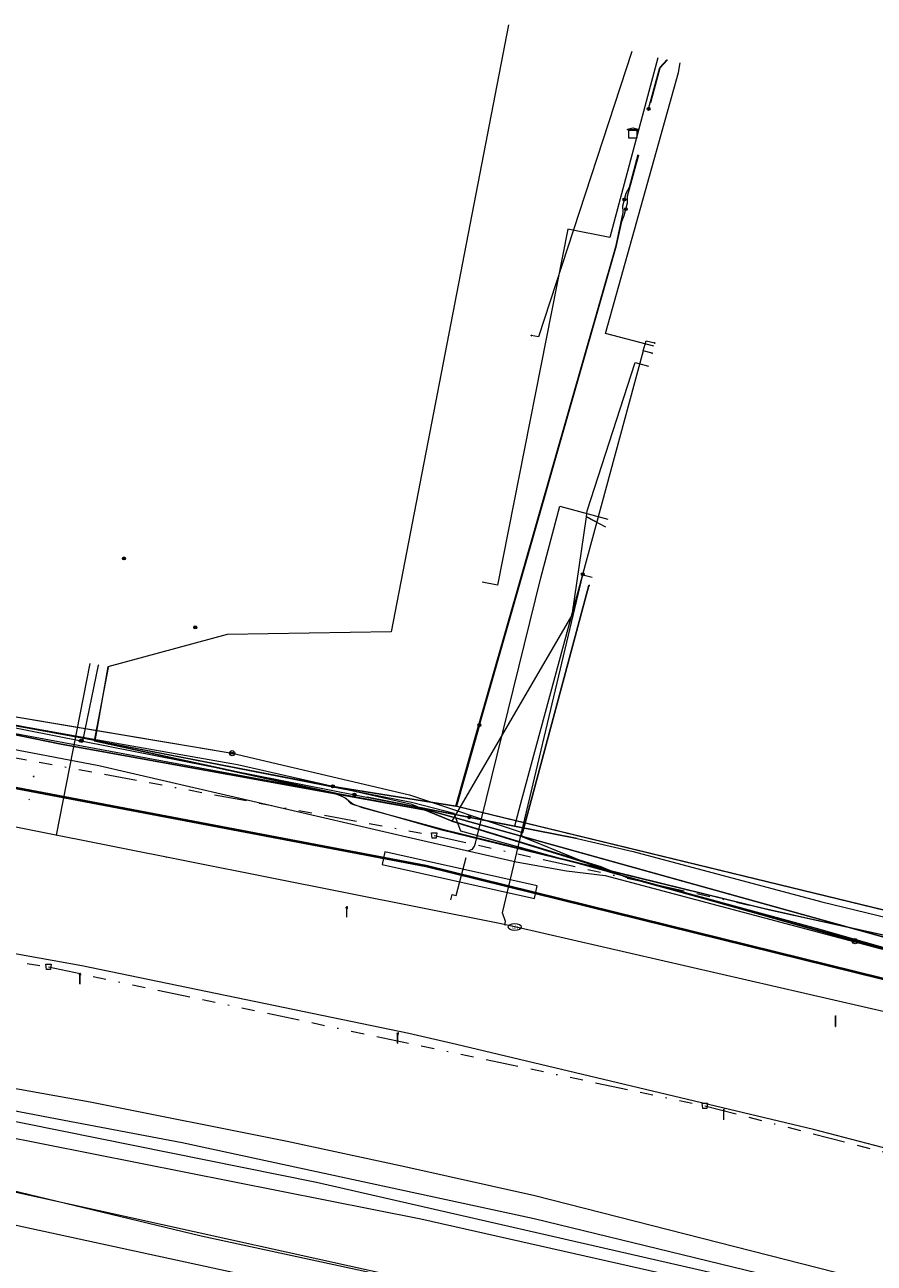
# Model space of a CAD drawing. Header units: metres. Extents: x 151922 to 154458, y 463415 to 464223.
# Tile 86 of 164: x 153161 to 153227, y 464022 to 464117. Entities that reach past the tile are written whole.
import ezdxf
from ezdxf.enums import TextEntityAlignment as Align
from ezdxf.lldxf.tags import DXFTag

# ---------------------------------------------------------------- set-up
doc = ezdxf.new("R2010")
doc.units = ezdxf.units.M
doc.linetypes.add('RI-OVERIG-SO', pattern=[17, 5, -2, 2, -2, 0, -2, 2, -2])
doc.layers.get('0').update_dxf_attribs({"lineweight": 9})
for name, color, linetype, lineweight in [('B-PV-KL-DATA-G', 90, 'KL-DATA-SO', 9), ('B-PV-KL-DATA_DUCT-G', 90, 'Continuous', 9), ('B-PV-KL-DATA_HULPSTUK-S', 90, 'Continuous', 9), ('B-PV-KL-DATA_KABELBED-G', 90, 'Continuous', 9), ('B-PV-KL-DATA_MANTELBUIS-G', 90, 'Continuous', 9), ('B-PV-KL-ET_HS-G', 10, 'KL-HS-SO', 9), ('B-PV-KL-ET_HS_HULPSTUK-S', 10, 'Continuous', 9), ('B-PV-KL-ET_HS_MANTELBUIS-G', 10, 'Continuous', 9), ('B-PV-KL-ET_LS-G', 190, 'KL-LS-SO', 9), ('B-PV-KL-ET_LS-S', 190, 'Continuous', 9), ('B-PV-KL-ET_LS_HULPSTUK-S', 190, 'Continuous', 9), ('B-PV-KL-ET_LS_MANTELBUIS-G', 190, 'Continuous', 9), ('B-PV-KL-ET_MS-G', 130, 'KL-MS-SO', 9), ('B-PV-KL-ET_MS_HULPSTUK-S', 130, 'Continuous', 9), ('B-PV-KL-GAS_HD-G', 30, 'KL-GAS_HD-SO', 9), ('B-PV-KL-GAS_LD-G', 50, 'KL-GAS_LD-SO', 9), ('B-PV-KL-WATER-G', 170, 'KL-WATER-SO', 9), ('B-PV-KL-WATER-S', 170, 'Continuous', 9), ('B-PV-KL-WATER_HULPSTUK-S', 170, 'Continuous', 9), ('B-PV-OG-INFO-S', 7, 'Continuous', 9), ('B-PV-RI-VRIJVERVAL-G', 210, 'RI-OVERIG-SO', 9), ('B-PV-RI-VRIJVERVAL_HULPSTUK-S', 210, 'Continuous', 9)]:
    doc.layers.add(name, color=color, linetype=linetype, lineweight=lineweight)
doc.styles.add('NLCS-ISO', font='txt')
doc.styles.get("Standard").update_dxf_attribs({"font": 'arial.ttf'})
tags = doc.linetypes.add('KL-DATA-SO', pattern='A,4,-1,[101,NLCS.SHX,S=0.5,R=0,X=0,Y=0],-1,4,-1,["D",Standard,S=1,R=0,X=-0.25,Y=-0.5],-1.5', length=12.5).pattern_tags.tags
tags[18] = DXFTag(74, 10)
tags = doc.linetypes.add('KL-GAS_HD-SO', pattern='A,4,-1,[69,NLCS.SHX,S=0.5,R=0,X=0,Y=0],-1,4,-1,["H",Standard,S=1,R=0,X=0,Y=-0.5],-2', length=13).pattern_tags.tags
tags[18] = DXFTag(74, 10)
tags = doc.linetypes.add('KL-GAS_LD-SO', pattern='A,4,-1,[69,NLCS.SHX,S=0.5,R=0,X=0,Y=0],-1,4,-1,["L",Standard,S=1,R=0,X=0.25,Y=-0.5],-2', length=13).pattern_tags.tags
tags[18] = DXFTag(74, 10)
tags = doc.linetypes.add('KL-HS-SO', pattern='A,4,-1,[103,NLCS.SHX,S=0.75,R=0,X=0,Y=0],-1,4,-1,["H",Standard,S=1,R=0,X=0,Y=-0.5],-2', length=13).pattern_tags.tags
tags[18] = DXFTag(74, 10)
tags = doc.linetypes.add('KL-LS-SO', pattern='A,4,-1,[103,NLCS.SHX,S=0.75,R=0,X=0,Y=0],-1,4,-1,["L",Standard,S=1,R=0,X=0,Y=-0.5],-2', length=13).pattern_tags.tags
tags[18] = DXFTag(74, 10)
tags = doc.linetypes.add('KL-MS-SO', pattern='A,4,-1,[103,NLCS.SHX,S=0.75,R=0,X=0,Y=0],-1,4,-1,["M",Standard,S=1,R=0,X=0,Y=-0.5],-2', length=13).pattern_tags.tags
tags[18] = DXFTag(74, 10)
doc.linetypes.add('KL-WATER-SO', pattern='A,7,-0.5,[168,NLCS.SHX,S=0.75,R=0,X=0.75,Y=0],-2', length=9.5)

# ---------------------------------------------------------------- blocks, each defined once
blk = doc.blocks.new('SKL-WTB_HULP_MOF-SO')
at = {"linetype": 'ByBlock', "lineweight": 18}
h = blk.add_hatch(color=0, dxfattribs=at)
h.dxf.hatch_style = 1
h.paths.add_polyline_path([(-0.5625, 0, 1), (0.5625, 0, 1)])
at = {"color": 0, "linetype": 'ByBlock', "lineweight": 18}
blk.add_circle((0, 0), 0.5625, dxfattribs=at)
at = {"color": 0, "linetype": 'ByBlock', "lineweight": 18, "style": 'NLCS-ISO', "flags": 1}
for tag, p in [('TYPE', (1.5, 0)), ('OMSCHRIJVING', (1.5, -3)), ('LABEL', (1.5, -1.5))]:
    blk.add_attdef(tag, p, '', height=1, dxfattribs=at)
blk = doc.blocks.new('SKL-WTB_HULP_TECHNISCH GEBOUW-SO')
at = {"color": 0, "linetype": 'ByBlock', "lineweight": 18}
for points in [[(-2, 1.5), (0, 2), (2, 1.5), (2, 1.18), (-2, 1.18)], [(-1.5, 1.02), (1.5, 1.02), (1.5, -2), (-1.5, -2)]]:
    blk.add_lwpolyline(points, close=True, dxfattribs=at)
at = {"color": 0, "linetype": 'ByBlock', "lineweight": 18, "style": 'NLCS-ISO', "flags": 1}
for tag, p in [('TYPE', (2.5, 0)), ('OMSCHRIJVING', (2.5, -3)), ('LABEL', (2.5, -1.5))]:
    blk.add_attdef(tag, p, '', height=1, dxfattribs=at)
blk = doc.blocks.new('SKL-WTB_HULP_OVERIG-SO')
at = {"color": 0, "linetype": 'ByBlock', "lineweight": 18}
for points in [[(-0.14, 0.14), (0.14, -0.14)], [(0.14, 0.14), (-0.14, -0.14)]]:
    blk.add_lwpolyline(points, dxfattribs=at)
at = {"color": 0, "linetype": 'ByBlock', "lineweight": 18, "style": 'NLCS-ISO', "flags": 1}
for tag, p in [('TYPE', (1.5, 0)), ('OMSCHRIJVING', (1.5, -3)), ('LABEL', (1.5, -1.5))]:
    blk.add_attdef(tag, p, '', height=1, dxfattribs=at)
blk = doc.blocks.new('SKL-WTB_HULP_OVERLENGTE-SO')
at = {"color": 0, "linetype": 'ByBlock', "lineweight": 18}
for centre, radius in [((0, 0), 1), ((-0.42, 0), 0.417), ((0.42, 0), 0.417)]:
    blk.add_circle(centre, radius, dxfattribs=at)
at = {"color": 0, "linetype": 'ByBlock', "lineweight": 18, "style": 'NLCS-ISO', "flags": 1}
for tag, p in [('TYPE', (1.5, 0)), ('OMSCHRIJVING', (1.5, -3)), ('LABEL', (1.5, -1.5))]:
    blk.add_attdef(tag, p, '', height=1, dxfattribs=at)
blk = doc.blocks.new('SKL-WATER_BRANDKRAAN_BRANDPUT-SO')
at = {"color": 0, "linetype": 'ByBlock', "lineweight": 18}
blk.add_ellipse((0, 0), major_axis=(2.5, 0), ratio=0.54, dxfattribs=at)
at = {"color": 0, "linetype": 'ByBlock', "lineweight": 18, "style": 'NLCS-ISO'}
blk.add_text('bk', height=1.5, dxfattribs=at).set_placement((0.16, 0), align=Align.MIDDLE_CENTER)
blk = doc.blocks.new('SRI-HULP_AFVOER_OPVANG-SO')
at = {"color": 0, "linetype": 'ByBlock', "lineweight": 18}
blk.add_lwpolyline([(-0.75, -1), (-1, 1), (1, 1), (0.75, -1)], close=True, dxfattribs=at)
at = {"color": 0, "linetype": 'ByBlock', "lineweight": 18, "style": 'NLCS-ISO', "flags": 1}
for tag, p in [('TYPE', (1.5, 0)), ('OMSCHRIJVING', (1.5, -3)), ('LABEL', (1.5, -1.5))]:
    blk.add_attdef(tag, p, '', height=1, dxfattribs=at)
blk = doc.blocks.new('SKL-ET_LS_MAST-SO')
for p, q in [((-0.05, 2.07), (0.05, 2.07)), ((-0.05, -2), (0.05, -2))]:
    blk.add_line(p, q)
for points in [[(-0.18, 1.76), (-0.22, 1.76), (-0.22, 1.84), (-0.18, 1.84), (-0.18, 1.79)], [(-0.18, 1.49), (-0.22, 1.49), (-0.22, 1.57), (-0.18, 1.57), (-0.18, 1.52)], [(-0.18, 1.79), (-0.05, 1.79)], [(-0.18, 1.76), (-0.05, 1.76)], [(-0.18, 1.52), (-0.05, 1.52)], [(-0.18, 1.49), (-0.05, 1.49)], [(-0.05, -2), (-0.05, 2.07)], [(0.05, -2), (0.05, 2.07)], [(0.18, 1.92), (0.05, 1.92)], [(0.18, 1.89), (0.05, 1.89)], [(0.18, 1.66), (0.05, 1.66)], [(0.18, 1.63), (0.05, 1.63)], [(0.18, 1.39), (0.05, 1.39)], [(0.18, 1.36), (0.05, 1.36)], [(0.18, 1.89), (0.22, 1.89), (0.22, 1.97), (0.18, 1.97), (0.18, 1.92)], [(0.18, 1.63), (0.22, 1.63), (0.22, 1.71), (0.18, 1.71), (0.18, 1.66)], [(0.18, 1.36), (0.22, 1.36), (0.22, 1.44), (0.18, 1.44), (0.18, 1.39)]]:
    blk.add_lwpolyline(points)
blk = doc.blocks.new('SOG-INFO_OVERIG-SO')
at = {"color": 0, "linetype": 'ByBlock', "lineweight": 18}
for points in [[(-0.14, 0.14), (0.14, -0.14)], [(0.14, 0.14), (-0.14, -0.14)]]:
    blk.add_lwpolyline(points, dxfattribs=at)
at = {"color": 0, "linetype": 'ByBlock', "lineweight": 18, "style": 'NLCS-ISO', "flags": 1}
for tag, p in [('TYPE', (1.5, 0)), ('OMSCHRIJVING', (1.5, -3)), ('LABEL', (1.5, -1.5))]:
    blk.add_attdef(tag, p, '', height=1, dxfattribs=at)

msp = doc.modelspace()

# ---------------------------------------------------------------- linework, layer by layer
at = {"layer": 'B-PV-KL-DATA-G', "ltscale": 0.5, "flags": 128}
for points in [[(153198.527, 464116.783), (153189.5, 464070.1), (153176.9, 464069.9)], [(153021.416, 464104.177), (153021.361, 464103.476), (153021.391, 464101.948), (153021.55, 464100.781), (153021.815, 464099.455), (153022.47, 464096.701), (153022.822, 464095.82), (153023.682, 464094.125), (153024.695, 464092.512), (153025.847, 464091), (153026.487, 464090.3), (153027.216, 464089.331), (153028.86, 464087.574), (153030.69, 464086.001), (153032.673, 464084.638), (153033.771, 464084.046), (153034.798, 464083.431), (153036.978, 464082.423), (153039.259, 464081.651), (153041.602, 464081.128), (153045.554, 464080.675), (153053.31, 464079.824), (153053.868, 464079.682), (153058.938, 464079.219), (153064.817, 464078.6), (153075.197, 464077.549), (153084.427, 464076.514), (153087.183, 464076.028), (153110.982, 464071.635), (153138.761, 464067.618), (153139.748, 464067.445), (153148.151, 464065.67), (153177.271, 464060.76), (153190.909, 464057.552), (153199.482, 464054.672), (153199.533, 464054.36), (153206.15, 464051.648), (153227.918, 464045.525), (153255.674, 464042.355), (153326.785, 464023.308)], [(153021.416, 464104.177), (153021.361, 464103.476), (153021.391, 464101.948), (153021.55, 464100.781), (153021.815, 464099.455), (153022.47, 464096.701), (153022.822, 464095.82), (153023.682, 464094.125), (153024.695, 464092.512), (153025.847, 464091), (153026.487, 464090.3), (153027.216, 464089.331), (153028.86, 464087.574), (153030.69, 464086.001), (153032.673, 464084.638), (153033.771, 464084.046), (153034.798, 464083.431), (153036.978, 464082.423), (153039.259, 464081.651), (153041.602, 464081.128), (153045.554, 464080.675), (153053.31, 464079.824), (153053.868, 464079.682), (153058.938, 464079.219), (153064.817, 464078.6), (153075.197, 464077.549), (153084.427, 464076.514), (153087.183, 464076.028), (153110.982, 464071.635), (153138.761, 464067.618), (153139.748, 464067.445), (153148.151, 464065.67), (153177.271, 464060.76), (153190.909, 464057.552), (153199.482, 464054.672), (153199.533, 464054.36), (153206.15, 464051.648), (153225.164, 464046.3)], [(153021.416, 464104.177), (153021.361, 464103.476), (153021.391, 464101.948), (153021.55, 464100.781), (153021.815, 464099.455), (153022.47, 464096.701), (153022.822, 464095.82), (153023.682, 464094.125), (153024.695, 464092.512), (153025.847, 464091), (153026.487, 464090.3), (153027.216, 464089.331), (153028.86, 464087.574), (153030.69, 464086.001), (153032.673, 464084.638), (153033.771, 464084.046), (153034.798, 464083.431), (153036.978, 464082.423), (153039.259, 464081.651), (153041.602, 464081.128), (153045.554, 464080.675), (153053.31, 464079.824), (153053.868, 464079.682), (153058.938, 464079.219), (153064.817, 464078.6), (153075.197, 464077.549), (153084.427, 464076.514), (153087.183, 464076.028), (153110.982, 464071.635), (153138.761, 464067.618), (153139.748, 464067.445), (153148.151, 464065.67), (153177.271, 464060.76), (153190.909, 464057.552), (153199.482, 464054.672), (153199.607, 464054.638), (153204.685, 464073.668), (153204.78, 464073.646)], [(153021.416, 464104.177), (153021.361, 464103.476), (153021.391, 464101.948), (153021.55, 464100.781), (153021.815, 464099.455), (153022.47, 464096.701), (153022.822, 464095.82), (153023.682, 464094.125), (153024.695, 464092.512), (153025.847, 464091), (153026.487, 464090.3), (153027.216, 464089.331), (153028.86, 464087.574), (153030.69, 464086.001), (153032.673, 464084.638), (153033.771, 464084.046), (153034.798, 464083.431), (153036.978, 464082.423), (153039.259, 464081.651), (153041.602, 464081.128), (153045.554, 464080.675), (153053.31, 464079.824), (153053.868, 464079.682), (153058.938, 464079.219), (153064.817, 464078.6), (153075.197, 464077.549), (153084.427, 464076.514), (153087.183, 464076.028), (153110.982, 464071.635), (153138.761, 464067.618), (153139.748, 464067.445), (153148.151, 464065.67), (153177.271, 464060.76)], [(153204.51, 464078.945), (153204.575, 464079.393), (153208.262, 464090.798)], [(153208.262, 464090.798), (153208.537, 464090.726), (153209.289, 464090.53)], [(153194.178, 464055.527), (153191.089, 464056.815), (153177.693, 464059.855), (153166.511, 464061.844), (153154.225, 464064.038), (153146.606, 464065.453), (153138.315, 464066.976), (153133.055, 464065.517), (153117.299, 464068.996), (153100.869, 464072.623), (153086.935, 464075.601), (153084.844, 464076.039), (153075.52, 464077.37), (153051.655, 464079.975), (153042.325, 464081.079)], [(153877.43, 463906.662), (153877.06, 463906.08), (153874.95, 463902.62), (153874.94, 463898.12), (153871.01, 463892.3), (153856.77, 463870.24), (153856.7, 463870.13), (153854.23, 463866.95), (153851.57, 463865.42), (153848.2, 463864.06), (153847.02, 463863.94), (153844.66, 463863.83), (153841.62, 463864.6), (153837.27, 463866.22), (153836.38, 463866.55), (153835.4, 463866.92), (153826.33, 463870.31), (153800.8, 463879.24), (153796.14, 463880.95), (153763.59, 463894.65), (153742.96, 463902.22), (153733.52, 463906.26), (153707.22, 463915.57), (153683.51, 463924.12), (153673.06, 463927.92), (153648.86, 463935.61), (153611.35, 463947.24), (153593.91, 463952.47), (153555.86, 463963.18), (153551.65, 463963.92), (153548.16, 463962.41), (153515.7, 463971.91), (153514.11, 463972.35), (153512.71, 463972.72), (153512.04, 463973.1), (153511.58, 463973.48), (153510.95, 463974.02), (153510.49, 463974.65), (153510.28, 463975.36), (153509.99, 463976.28), (153509.9, 463978.2), (153510.74, 463988.17), (153509.49, 463988.63), (153490.94, 463995.23), (153490.55, 463995.34), (153489.22, 463991.64), (153489.01, 463990.64), (153488.55, 463989.75), (153486.13, 463983.01), (153485.74, 463981.93), (153475.03, 463984.84), (153461.15, 463988.43), (153451.5, 463991.05), (153429.03, 463996.77), (153399.75, 464004.24), (153302.57, 464029.13), (153293.26, 464031.34), (153289.88, 464032.18), (153258.15, 464041), (153240.95, 464043.36), (153235.31, 464044.41), (153206.3, 464052.48), (153200.52, 464054.09), (153192.59, 464056.29), (153164.13, 464061.46), (153155.45, 464063.21), (153154.69, 464063.34), (153148.76, 464064.42), (153140.52, 464065.84), (153139.17, 464066.08), (153133.79, 464064.99), (153127.44, 464066.59), (153127.39, 464066.69), (153127.31, 464066.81), (153127.27, 464067.01), (153127.23, 464067.17), (153127.17, 464067.32), (153127.11, 464067.45), (153126.94, 464067.56), (153126.64, 464067.64), (153126.39, 464067.6), (153126.05, 464067.56), (153125.69, 464067.42), (153125.23, 464066.99), (153085, 464076.1), (153081.44, 464076.04), (153074.8, 464076.99), (153045.54, 464080.22), (153036.62, 464080.2), (152951.91, 464079.96), (152947.52, 464079.15), (152944.88, 464078.96), (152943.88, 464078.89), (152942.88, 464078.81), (152930.01, 464077.88), (152880.98, 464073.28), (152874.3, 464073.75), (152874.09, 464073.76), (152873.11, 464073.64), (152865.09, 464072.7), (152857.12, 464070.4), (152849.6, 464069.01), (152849.6, 464068.4), (152850.98, 464043.3), (152851.01, 464042.43), (152841.99, 464041.6), (152834.16, 464041.02), (152824.23, 464039.81), (152813.36, 464038.61), (152800.26, 464036.41), (152792.27, 464035.19), (152773.17, 464031.63), (152764.19, 464029.82), (152755.51, 464027.89), (152742.85, 464024.92), (152726.67, 464020.3), (152715.42, 464017.02), (152696.33, 464011.49), (152675.4, 464003.4), (152662.1, 463996.3), (152625.3, 463984.05), (152611.36, 463980.89), (152596.35, 463974.21), (152587.23, 463970.11), (152578.47, 463966.04), (152572.37, 463962.96), (152566.27, 463959.95), (152556.2, 463954.95), (152548.37, 463950.99), (152546.26, 463949.77), (152539.39, 463946.05), (152531.36, 463941.5), (152521.16, 463935.41), (152520.61, 463934.89), (152517.27, 463932.71), (152512.41, 463929.35), (152506.36, 463923.2), (152509.95, 463918.86), (152511.27, 463916.2), (152512.18, 463903.27), (152509.34, 463902.7), (152485.33, 463892.91), (152484.34, 463892.46), (152484.42, 463892.22), (152486.36, 463887.87), (152499.34, 463861.11), (152495.13, 463858.41), (152489.27, 463854.78), (152436.75, 463822.68), (152428.41, 463816.85), (152425.25, 463816.2), (152404.26, 463800.73), (152391.26, 463791.13), (152381.61, 463782.44), (152378.03, 463779.76), (152341.53, 463752.67), (152330.76, 463744.01), (152322.89, 463742.36), (152314.733, 463735.813)], [(153877.43, 463906.662), (153877.06, 463906.08), (153874.95, 463902.62), (153874.94, 463898.12), (153871.01, 463892.3), (153856.77, 463870.24), (153856.7, 463870.13), (153854.23, 463866.95), (153851.57, 463865.42), (153848.2, 463864.06), (153847.02, 463863.94), (153844.66, 463863.83), (153841.62, 463864.6), (153837.27, 463866.22), (153836.38, 463866.55), (153835.4, 463866.92), (153826.33, 463870.31), (153800.8, 463879.24), (153796.14, 463880.95), (153763.59, 463894.65), (153742.96, 463902.22), (153733.52, 463906.26), (153707.22, 463915.57), (153683.51, 463924.12), (153673.06, 463927.92), (153648.86, 463935.61), (153611.35, 463947.24), (153593.91, 463952.47), (153555.86, 463963.18), (153551.65, 463963.92), (153548.16, 463962.41), (153515.7, 463971.91), (153514.11, 463972.35), (153512.71, 463972.72), (153512.04, 463973.1), (153511.58, 463973.48), (153510.95, 463974.02), (153510.49, 463974.65), (153510.28, 463975.36), (153509.99, 463976.28), (153509.9, 463978.2), (153510.74, 463988.17), (153509.49, 463988.63), (153490.94, 463995.23), (153490.55, 463995.34), (153489.22, 463991.64), (153489.01, 463990.64), (153488.55, 463989.75), (153486.13, 463983.01), (153485.74, 463981.93), (153475.03, 463984.84), (153461.15, 463988.43), (153451.5, 463991.05), (153429.03, 463996.77), (153399.75, 464004.24), (153302.57, 464029.13), (153293.26, 464031.34), (153289.88, 464032.18), (153258.15, 464041), (153240.95, 464043.36), (153235.31, 464044.41), (153206.3, 464052.48), (153200.52, 464054.09), (153192.59, 464056.29), (153164.13, 464061.46), (153155.45, 464063.21), (153154.69, 464063.34), (153148.76, 464064.42), (153140.52, 464065.84), (153139.17, 464066.08), (153133.79, 464064.99), (153127.44, 464066.59), (153127.39, 464066.69), (153127.31, 464066.81), (153127.27, 464067.01), (153127.23, 464067.17), (153127.17, 464067.32), (153127.11, 464067.45), (153126.94, 464067.56), (153126.64, 464067.64), (153126.39, 464067.6), (153126.05, 464067.56), (153125.69, 464067.42), (153125.23, 464066.99), (153085, 464076.1), (153081.44, 464076.04), (153074.8, 464076.99), (153045.54, 464080.22), (153036.62, 464080.2), (152951.91, 464079.96), (152947.52, 464079.15), (152944.88, 464078.96), (152943.88, 464078.89), (152942.88, 464078.81), (152930.01, 464077.88), (152880.98, 464073.28), (152874.3, 464073.75), (152874.09, 464073.76), (152873.11, 464073.64), (152865.09, 464072.7), (152857.12, 464070.4), (152849.6, 464069.01), (152849.6, 464068.4), (152850.98, 464043.3), (152851.01, 464042.43), (152841.99, 464041.6), (152834.16, 464041.02), (152824.23, 464039.81), (152813.36, 464038.61), (152800.26, 464036.41), (152792.27, 464035.19), (152773.17, 464031.63), (152764.19, 464029.82), (152755.51, 464027.89), (152742.85, 464024.92), (152726.67, 464020.3), (152715.42, 464017.02), (152696.33, 464011.49), (152675.4, 464003.4), (152662.1, 463996.3), (152625.3, 463984.05), (152611.36, 463980.89), (152596.35, 463974.21), (152587.23, 463970.11), (152578.47, 463966.04), (152572.37, 463962.96), (152566.27, 463959.95), (152556.2, 463954.95), (152548.37, 463950.99), (152546.26, 463949.77), (152539.39, 463946.05), (152531.36, 463941.5), (152521.16, 463935.41), (152520.61, 463934.89), (152517.27, 463932.71), (152512.41, 463929.35), (152506.36, 463923.2), (152509.95, 463918.86), (152511.27, 463916.2), (152512.18, 463903.27), (152509.34, 463902.7), (152485.33, 463892.91), (152484.34, 463892.46), (152484.42, 463892.22), (152486.36, 463887.87), (152499.34, 463861.11), (152495.13, 463858.41), (152489.27, 463854.78), (152436.75, 463822.68), (152428.41, 463816.85), (152425.25, 463816.2), (152404.26, 463800.73), (152391.26, 463791.13), (152381.61, 463782.44), (152378.03, 463779.76), (152341.53, 463752.67), (152330.76, 463744.01), (152322.89, 463742.36), (152314.733, 463735.812)], [(153877.43, 463906.662), (153877.06, 463906.08), (153874.95, 463902.62), (153874.94, 463898.12), (153871.01, 463892.3), (153856.7, 463870.13), (153854.23, 463866.95), (153851.57, 463865.42), (153848.2, 463864.06), (153844.66, 463863.83), (153841.62, 463864.6), (153836.38, 463866.55), (153835.4, 463866.92), (153826.33, 463870.31), (153800.8, 463879.24), (153796.14, 463880.95), (153763.59, 463894.65), (153742.96, 463902.22), (153733.52, 463906.26), (153707.22, 463915.57), (153673.06, 463927.92), (153648.86, 463935.61), (153611.35, 463947.24), (153593.91, 463952.47), (153555.86, 463963.18), (153551.65, 463963.92), (153548.16, 463962.41), (153514.11, 463972.35), (153512.71, 463972.72), (153512.04, 463973.1), (153510.95, 463974.02), (153510.49, 463974.65), (153510.28, 463975.36), (153509.99, 463976.28), (153509.9, 463978.2), (153510.74, 463988.17), (153490.94, 463995.23), (153490.55, 463995.34), (153489.22, 463991.64), (153489.01, 463990.64), (153488.55, 463989.75), (153485.74, 463981.93), (153475.03, 463984.84), (153451.5, 463991.05), (153429.03, 463996.77), (153302.57, 464029.13), (153293.26, 464031.34), (153289.88, 464032.18), (153258.15, 464041), (153240.95, 464043.36), (153235.31, 464044.41), (153200.52, 464054.09), (153192.59, 464056.29), (153155.45, 464063.21), (153154.69, 464063.34), (153140.52, 464065.84), (153139.17, 464066.08), (153133.79, 464064.99), (153127.44, 464066.59), (153127.31, 464066.81), (153127.27, 464067.01), (153127.17, 464067.32), (153127.11, 464067.45), (153126.94, 464067.56), (153126.64, 464067.64), (153126.05, 464067.56), (153125.69, 464067.42), (153125.23, 464066.99), (153085, 464076.1), (153081.44, 464076.04), (153074.8, 464076.99), (153045.54, 464080.22), (152951.91, 464079.96), (152947.52, 464079.15), (152944.88, 464078.96), (152942.88, 464078.81), (152930.01, 464077.88), (152880.98, 464073.28), (152874.09, 464073.76), (152873.11, 464073.64), (152865.09, 464072.7), (152857.12, 464070.4), (152849.6, 464069.01), (152850.98, 464043.3), (152851.01, 464042.43), (152841.99, 464041.6), (152834.16, 464041.02), (152824.23, 464039.81), (152813.36, 464038.61), (152800.26, 464036.41), (152792.27, 464035.19), (152773.17, 464031.63), (152764.19, 464029.82), (152755.51, 464027.89), (152742.85, 464024.92), (152715.42, 464017.02), (152696.33, 464011.49), (152675.4, 464003.4), (152662.1, 463996.3), (152625.3, 463984.05), (152611.36, 463980.89), (152587.23, 463970.11), (152578.47, 463966.04), (152566.27, 463959.95), (152556.2, 463954.95), (152548.37, 463950.99), (152546.26, 463949.77), (152539.39, 463946.05), (152531.36, 463941.5), (152521.16, 463935.41), (152520.61, 463934.89), (152517.27, 463932.71), (152512.41, 463929.35), (152506.36, 463923.2), (152509.95, 463918.86), (152511.27, 463916.2), (152512.18, 463903.27), (152509.34, 463902.7), (152484.34, 463892.46), (152484.42, 463892.22), (152486.36, 463887.87), (152499.34, 463861.11), (152489.27, 463854.78), (152436.75, 463822.68), (152428.41, 463816.85), (152425.25, 463816.2), (152391.26, 463791.13), (152381.61, 463782.44), (152378.03, 463779.76), (152341.53, 463752.67), (152330.76, 463744.01), (152327.32, 463743.289)], [(152945.07, 464078.97), (152947.52, 464079.15), (152951.91, 464079.96), (153036.62, 464080.2), (153045.54, 464080.22), (153074.8, 464076.99), (153081.44, 464076.04), (153085, 464076.1), (153125.23, 464066.99), (153125.69, 464067.42), (153126.05, 464067.56), (153126.39, 464067.6), (153126.64, 464067.64), (153126.94, 464067.56), (153127.11, 464067.45), (153127.17, 464067.32), (153127.23, 464067.17), (153127.27, 464067.01), (153127.31, 464066.81), (153127.39, 464066.69), (153127.44, 464066.59), (153133.79, 464064.99), (153139.17, 464066.08), (153140.52, 464065.84), (153148.76, 464064.42), (153154.69, 464063.34), (153155.45, 464063.21), (153164.13, 464061.46), (153192.59, 464056.29), (153200.52, 464054.09), (153206.3, 464052.48), (153235.31, 464044.41), (153240.95, 464043.36), (153258.15, 464041), (153289.88, 464032.18), (153293.26, 464031.34), (153302.57, 464029.13), (153399.75, 464004.24), (153429.03, 463996.77), (153451.5, 463991.05), (153461.15, 463988.43), (153475.03, 463984.84), (153485.74, 463981.93), (153486.13, 463983.01), (153488.55, 463989.75), (153489.02, 463990.68)], [(152945.07, 464078.97), (152947.52, 464079.15), (152951.91, 464079.96), (153036.62, 464080.2), (153045.54, 464080.22), (153074.8, 464076.99), (153081.44, 464076.04), (153085, 464076.1), (153125.23, 464066.99), (153125.69, 464067.42), (153126.05, 464067.56), (153126.39, 464067.6), (153126.64, 464067.64), (153126.94, 464067.56), (153127.11, 464067.45), (153127.17, 464067.32), (153127.23, 464067.17), (153127.27, 464067.01), (153127.31, 464066.81), (153127.39, 464066.69), (153127.44, 464066.59), (153133.79, 464064.99), (153139.17, 464066.08), (153140.52, 464065.84), (153148.76, 464064.42), (153154.69, 464063.34), (153155.45, 464063.21), (153164.13, 464061.46), (153192.59, 464056.29), (153200.52, 464054.09), (153206.3, 464052.48), (153235.31, 464044.41), (153240.95, 464043.36), (153258.15, 464041), (153289.88, 464032.18), (153293.26, 464031.34), (153302.57, 464029.13), (153399.75, 464004.24), (153429.033, 463996.765), (153451.5, 463991.05), (153461.15, 463988.43), (153475.03, 463984.84), (153485.74, 463981.93), (153486.13, 463983.01), (153488.547, 463989.751), (153489.025, 463990.68)], [(152945.07, 464078.97), (152947.52, 464079.15), (152951.91, 464079.96), (153036.62, 464080.2), (153045.54, 464080.22), (153074.8, 464076.99), (153081.44, 464076.04), (153085, 464076.1), (153125.23, 464066.99), (153125.69, 464067.42), (153126.05, 464067.56), (153126.39, 464067.6), (153126.64, 464067.64), (153126.94, 464067.56), (153127.11, 464067.45), (153127.17, 464067.32), (153127.23, 464067.17), (153127.27, 464067.01), (153127.31, 464066.81), (153127.39, 464066.69), (153127.44, 464066.59), (153133.79, 464064.99), (153139.17, 464066.08), (153140.52, 464065.84), (153148.76, 464064.42), (153154.69, 464063.34), (153155.45, 464063.21), (153164.13, 464061.46), (153192.59, 464056.29), (153200.52, 464054.09), (153206.3, 464052.48), (153235.31, 464044.41), (153240.95, 464043.36), (153258.15, 464041), (153289.88, 464032.18), (153293.26, 464031.34), (153302.57, 464029.13), (153399.75, 464004.24), (153429.03, 463996.77), (153451.5, 463991.05), (153461.15, 463988.43), (153475.03, 463984.84), (153485.74, 463981.93), (153486.13, 463983.01), (153488.55, 463989.75), (153489.02, 463990.68)], [(153194.178, 464055.527), (153203.404, 464071.379), (153204.51, 464078.945)], [(153204.51, 464078.945), (153205.991, 464078.181)], [(153205.201, 464078.589), (153204.51, 464078.945)], [(153497.503, 463997.633), (153493.005, 463999.476), (153489.744, 463991.642), (153485.994, 463982.551), (153485.063, 463982.078), (153483.638, 463982.259), (153479.743, 463983.186), (153459.829, 463988.192), (153452.087, 463990.304), (153435.056, 463994.752), (153392.072, 464005.979), (153377.097, 464010.112), (153353.505, 464016.35), (153324.948, 464023.796), (153308.385, 464028.072), (153304.274, 464029.058), (153274.696, 464036.786), (153246.788, 464043.859), (153228.303, 464045.536), (153222.492, 464047.196), (153205.932, 464051.72), (153194.867, 464054.77), (153194.33, 464056.13), (153191.063, 464056.969), (153166.398, 464061.78), (153138.404, 464066.909), (153137.632, 464067.038), (153135.262, 464065.703), (153130.047, 464066.423), (153125.095, 464067.445), (153117.767, 464068.633), (153110.218, 464070.244), (153097.29, 464073.335), (153086.825, 464075.696), (153079.302, 464076.937)], [(153340.074, 464041.589), (153341.336, 464041.261), (153336.841, 464023.901), (153334.279, 464021.69), (153303.828, 464028.118), (153293.373, 464030.828), (153250.834, 464041.682), (153248.631, 464043.539), (153194.475, 464056.695), (153185.025, 464058.207), (153139.281, 464067.014), (153140.773, 464075.388)], [(153176.9, 464069.9), (153167.7, 464067.4), (153166.7, 464061.7), (153167.7, 464061.5), (153185.2, 464057.7), (153185.6, 464057.5), (153186, 464057.3), (153186.4, 464056.9), (153186.6, 464056.8), (153187.3, 464056.6), (153193.3, 464054.9), (153218.6, 464048.7), (153238.1, 464044.4), (153241.6, 464044), (153243, 464043.9), (153246.8, 464043.5), (153252.2, 464042.4), (153275.1, 464036.3), (153275.4, 464036.3), (153275.7, 464036.2), (153276, 464036.2), (153276.7, 464036.3)], [(153167.734, 464067.362), (153166.65, 464061.715), (153167.726, 464061.487)], [(153167.726, 464061.487), (153185.152, 464057.655), (153185.581, 464057.503), (153185.959, 464057.313), (153186.435, 464056.95), (153186.595, 464056.848), (153187.28, 464056.579), (153193.346, 464054.946), (153218.629, 464048.714), (153238.065, 464044.435), (153241.632, 464044.016), (153243, 464043.877), (153246.84, 464043.532), (153252.22, 464042.373), (153275.101, 464036.341), (153275.434, 464036.268), (153275.684, 464036.241), (153276.037, 464036.242), (153276.716, 464036.261)], [(153485.077, 463982.014), (153460.148, 463988.399), (153452.105, 463990.488), (153445.312, 463992.249), (153416.676, 463999.698), (153392.162, 464006.029), (153385.086, 464008.026), (153382.458, 464008.737), (153377.082, 464010.052), (153355.522, 464015.683), (153335.963, 464020.546), (153308.283, 464027.92), (153304.34, 464029.11), (153258.879, 464040.65), (153246.844, 464043.856), (153242.578, 464044.711), (153242.079, 464044.753), (153241.303, 464043.818), (153234.199, 464044.127), (153228.067, 464045.56), (153207.527, 464051.216), (153205.636, 464052.006), (153194.178, 464055.527)]]:
    msp.add_lwpolyline(points, dxfattribs=at)
at = {"layer": 'B-PV-KL-DATA_DUCT-G', "ltscale": 0.5, "flags": 128}
msp.add_lwpolyline([(153210, 464114.24), (153206.321, 464100.417), (153203.083, 464101.058), (153197.664, 464073.669), (153196.487, 464073.902)], dxfattribs=at)
at = {"layer": 'B-PV-KL-DATA_KABELBED-G', "ltscale": 0.5, "flags": 128}
for points in [[(153210, 464114.24), (153206.321, 464100.417), (153203.083, 464101.058), (153197.664, 464073.669), (153196.487, 464073.902)], [(153207.991, 464114.73), (153200.828, 464092.774), (153200.274, 464092.881)], [(153258.7, 464006.2), (153253.1, 464006.5), (153245.6, 464008.5), (153205.5, 464017), (153174.9, 464023.6), (153157.5, 464027.8), (153147.3, 464028.1), (153139.7, 464029.5), (153128.6, 464031.8), (153114.3, 464035.2), (153112.1, 464035.8), (153108.7, 464036.7), (153103.5, 464040.5), (153068.4, 464042.6), (153042.5, 464042.3), (153031.4, 464042.3), (153030.5, 464043.4), (153022.479, 464095.079), (153022.438, 464095.638), (153022.331, 464097.117)], [(153208.877, 464091.7), (153209.115, 464092.484), (153209.76, 464092.309)], [(153208.877, 464091.7), (153199.53, 464057.16), (153198.984, 464055.144)], [(153209.554, 464091.52), (153208.877, 464091.7)], [(153204.685, 464073.668), (153199.607, 464054.638), (153199.482, 464054.672)], [(153204.78, 464073.646), (153204.685, 464073.668)], [(153126.775, 464068.499), (153140.706, 464066.626), (153141.912, 464066.388), (153165.779, 464061.686)], [(153138.761, 464067.618), (153148.151, 464065.67), (153167.167, 464062.464)], [(153165.779, 464061.686), (153166.985, 464067.52)], [(153167.167, 464062.464), (153177.271, 464060.76)], [(153165.779, 464061.686), (153186.829, 464057.539)], [(153177.271, 464060.76), (153190.909, 464057.552)], [(153186.829, 464057.539), (153198.984, 464055.144)], [(153203.801, 464054.195), (153187.655, 464057.376)], [(153190.909, 464057.552), (153199.482, 464054.672)], [(153198.984, 464055.144), (153203.801, 464054.195), (153208.108, 464053.195), (153222.618, 464049.319), (153255.701, 464041.295), (153270.525, 464037.509)], [(153199.482, 464054.672), (153199.533, 464054.36), (153199.619, 464054.325)], [(153199.619, 464054.325), (153206.15, 464051.648)], [(153208.108, 464053.195), (153222.618, 464049.319)], [(153206.15, 464051.648), (153225.164, 464046.3)], [(153225.164, 464046.3), (153227.918, 464045.525)], [(153155.671, 464034.164), (153160.875, 464033.196), (153164.359, 464032.536), (153173.44, 464030.816), (153200.494, 464024.977), (153225.242, 464018.941), (153247.95, 464012.96)], [(153155.655, 464033.439), (153183.767, 464027.768), (153214.894, 464020.648), (153232.303, 464016.667), (153240.974, 464014.279)], [(153453.672, 463951.701), (153391.875, 463969.178), (153386.721, 463970.635), (153368.899, 463977.922), (153362.359, 463980.074), (153329.611, 463988.827), (153327.356, 463989.365), (153313.72, 463992.882), (153301.934, 463995.513), (153283.645, 464000), (153277.638, 464001.474), (153264.08, 464004.227), (153245.624, 464008.398), (153232.826, 464011.019), (153186.297, 464021.307), (153157.51, 464027.66)]]:
    msp.add_lwpolyline(points, dxfattribs=at)
at = {"layer": 'B-PV-KL-DATA_MANTELBUIS-G', "ltscale": 0.5, "flags": 128}
for points in [[(153138.761, 464067.618), (153148.151, 464065.67), (153167.167, 464062.464)], [(153138.398, 464066.966), (153166.34, 464061.874)], [(153203.801, 464054.195), (153187.655, 464057.376)], [(153190.909, 464057.552), (153199.482, 464054.672)], [(153191.102, 464056.788), (153194.178, 464055.527)], [(153194.163, 464055.533), (153205.914, 464051.89)], [(153199.619, 464054.325), (153206.15, 464051.648)], [(153208.108, 464053.195), (153222.618, 464049.319)]]:
    msp.add_lwpolyline(points, dxfattribs=at)
at = {"layer": 'B-PV-KL-ET_HS-G', "ltscale": 0.5, "flags": 128}
for points in [[(153155.596, 464059.001), (153192.164, 464052.055), (153237.536, 464040.833), (153257.373, 464036.361), (153292.899, 464027.013), (153388.375, 464001.649), (153464.138, 463982.111), (153465.1, 463981.897), (153466.067, 463981.712), (153467.04, 463981.556), (153468.017, 463981.43), (153468.998, 463981.334), (153470.165, 463981.261), (153471.335, 463981.23), (153472.504, 463981.241), (153473.673, 463981.296), (153474.842, 463981.393), (153475.664, 463981.57), (153476.493, 463981.669), (153477.327, 463981.694), (153478.161, 463981.643), (153478.986, 463981.518), (153479.885, 463981.291), (153480.757, 463980.976), (153481.592, 463980.574), (153482.383, 463980.09), (153483.126, 463979.527), (153483.771, 463979.119), (153484.425, 463978.728), (153485.761, 463977.996), (153486.442, 463977.655), (153487.583, 463977.13), (153488.745, 463976.652), (153489.334, 463976.431), (153554.153, 463959.251), (153592.456, 463948.848), (153643.944, 463933.316)], [(153156.991, 464058.839), (153192.186, 464052.153), (153237.558, 464040.931), (153257.397, 464036.459), (153292.925, 464027.109), (153388.401, 464001.745), (153464.162, 463982.209), (153465.12, 463981.995), (153466.085, 463981.81), (153467.054, 463981.654), (153468.029, 463981.53), (153469.006, 463981.434), (153470.169, 463981.361), (153471.335, 463981.33), (153472.502, 463981.341), (153473.667, 463981.396), (153474.828, 463981.493), (153475.648, 463981.668), (153476.485, 463981.769), (153477.329, 463981.794), (153478.171, 463981.743), (153479.006, 463981.616), (153479.915, 463981.387), (153480.795, 463981.068), (153481.64, 463980.662), (153482.439, 463980.172), (153483.182, 463979.609), (153483.823, 463979.205), (153484.475, 463978.814), (153485.807, 463978.084), (153486.486, 463977.745), (153487.623, 463977.222), (153488.199, 463976.978), (153489.364, 463976.527), (153554.179, 463959.347), (153592.484, 463948.944), (153643.017, 463933.701)], [(153158.062, 464058.584), (153192.175, 464052.104), (153237.547, 464040.882), (153257.385, 464036.41), (153292.912, 464027.061), (153388.388, 464001.697), (153464.15, 463982.16), (153465.11, 463981.946), (153466.076, 463981.761), (153467.047, 463981.605), (153468.023, 463981.48), (153469.002, 463981.384), (153470.167, 463981.311), (153471.335, 463981.28), (153472.503, 463981.291), (153473.67, 463981.346), (153474.835, 463981.443), (153475.656, 463981.619), (153476.489, 463981.719), (153477.328, 463981.744), (153478.166, 463981.693), (153478.996, 463981.567), (153479.9, 463981.339), (153480.776, 463981.022), (153481.616, 463980.618), (153482.411, 463980.131), (153483.154, 463979.568), (153483.797, 463979.162), (153484.45, 463978.771), (153485.784, 463978.04), (153486.464, 463977.7), (153487.603, 463977.176), (153488.763, 463976.699), (153489.349, 463976.479), (153554.166, 463959.299), (153592.47, 463948.896), (153645.969, 463932.758)], [(154217.325, 463594.831), (154199.464, 463607.851), (154174.772, 463625.744), (154138.46, 463650.947), (154122.54, 463662.087), (154086.172, 463686.18), (154063.405, 463701.058), (154020.381, 463727.137), (154000, 463739.029), (153979.421, 463750), (153959.461, 463760.149), (153937.282, 463770.929), (153921.038, 463778.193), (153909.918, 463783.29), (153863.492, 463805.295), (153845.507, 463815.329), (153833.914, 463821.923), (153804.856, 463836.765), (153777.857, 463851.011), (153726.497, 463876.685), (153698.876, 463888.515), (153630.013, 463912.221), (153545.355, 463937.298), (153500, 463949.418), (153477.115, 463955.58), (153472.948, 463954.084), (153397.664, 463972.899), (153389.981, 463974.891), (153297.059, 464000), (153230.927, 464016.101), (153191.767, 464024.924), (153127.848, 464037.602), (153078.676, 464043.845), (153033.425, 464046.759), (153000, 464048.182), (152986.263, 464048.318), (152908.209, 464046.578), (152854.809, 464040.024), (152781.287, 464027.888), (152749.862, 464020.685), (152720.796, 464013.331), (152657.499, 463993.718), (152622.75, 463979.671), (152593.461, 463966.988), (152549.878, 463945.752), (152535.25, 463937.536), (152520.495, 463929.673), (152449.971, 463971.21), (152420.496, 463991.538), (152405.025, 464000), (152387.805, 464009.876), (152344.535, 464035.351), (152314.733, 464052.864)]]:
    msp.add_lwpolyline(points, dxfattribs=at)
at = {"layer": 'B-PV-KL-ET_HS_MANTELBUIS-G', "ltscale": 0.5, "flags": 128}
msp.add_lwpolyline([(153200.513, 464049.579), (153200.731, 464050.555), (153189.017, 464053.161), (153188.799, 464052.185), (153200.513, 464049.579)], dxfattribs=at)
at = {"layer": 'B-PV-KL-ET_LS-G', "ltscale": 0.5, "flags": 128}
for points in [[(153209.293, 464110.308), (153210.145, 464113.496), (153210.688, 464114.087)], [(153209.476, 464110.799), (153210.19, 464113.47), (153210.745, 464114.075)], [(153209.696, 464092.053), (153205.977, 464093.047), (153211.594, 464113.109), (153211.709, 464113.861)], [(153360.763, 463995.659), (153350.379, 463998.383), (153344.28, 464000), (153335.413, 464002.402), (153311.29, 464008.554), (153295.454, 464012.777), (153239.666, 464027.194), (153221.96, 464031.817), (153194.511, 464038.358), (153190.852, 464039.191), (153165.71, 464044.409), (153135.15, 464049.888), (153135.168, 464049.886), (153120.35, 464052.09), (153110.668, 464053.409), (153107.523, 464053.816)]]:
    msp.add_lwpolyline(points, dxfattribs=at)
at = {"layer": 'B-PV-KL-ET_LS_MANTELBUIS-G', "ltscale": 0.5, "flags": 128}
msp.add_lwpolyline([(153200.513, 464049.579), (153200.731, 464050.555), (153189.017, 464053.161), (153188.799, 464052.185), (153200.513, 464049.579)], dxfattribs=at)
at = {"layer": 'B-PV-KL-ET_MS-G', "ltscale": 0.5, "flags": 128}
for points in [[(153207.435, 464103.352), (153207.564, 464103.835), (153207.814, 464104.286), (153208.485, 464106.797)], [(153207.544, 464102.598), (153207.673, 464103.081), (153207.682, 464103.596), (153208.533, 464106.784)], [(153185.025, 464058.207), (153194.475, 464056.695), (153195.959, 464061.957), (153206.788, 464099.816), (153207.341, 464102.342), (153207.306, 464102.869), (153207.435, 464103.352)], [(153196.285, 464062.912), (153206.836, 464099.806), (153207.24, 464101.644), (153207.415, 464102.115), (153207.544, 464102.598)], [(153185.025, 464058.207), (153139.232, 464067.024), (153139.676, 464069.515), (153139.921, 464069.482), (153139.965, 464069.815)], [(153196.285, 464062.912), (153194.524, 464056.683), (153248.631, 464043.539), (153250.834, 464041.682), (153293.373, 464030.828), (153303.828, 464028.118), (153334.233, 464021.702), (153336.841, 464023.901), (153341.702, 464042.674), (153340.442, 464042.998)]]:
    msp.add_lwpolyline(points, dxfattribs=at)
at = {"layer": 'B-PV-KL-GAS_HD-G', "ltscale": 0.5, "flags": 128}
msp.add_lwpolyline([(152969.837, 464036.973), (152973.037, 464036.738), (152975.413, 464034.869), (152997.26, 464033.358), (153002.316, 464036.875), (153013.533, 464046.827), (153078.341, 464041.946), (153147.276, 464027.346), (153285.206, 463997.447), (153486.994, 463946.409), (153512.972, 463939.051)], dxfattribs=at)
at = {"layer": 'B-PV-KL-GAS_LD-G', "ltscale": 0.5, "flags": 128}
for points in [[(153195.973, 464053.849), (153201.006, 464074.242), (153202.477, 464079.753), (153206.148, 464078.77)], [(153080.89, 464076.786), (153092.35, 464074.558), (153114.748, 464069.443), (153122.995, 464067.565), (153124.346, 464068.185), (153124.428, 464068.218), (153124.516, 464068.206), (153154.099, 464062.272), (153167.029, 464059.819), (153191.36, 464054.159), (153199.103, 464052.392), (153202.977, 464051.698), (153205.952, 464051.352), (153227.181, 464045.712), (153236.237, 464044.045)], [(153195.396, 464053.238), (153195.741, 464053.389), (153195.906, 464053.6), (153195.973, 464053.849)], [(153194.091, 464049.492), (153194.194, 464049.879), (153194.485, 464049.81), (153195.265, 464052.731)], [(153101.975, 464045.04), (153102.73, 464044.96), (153106.735, 464044.419), (153112.733, 464043.552), (153116.409, 464042.988), (153120.081, 464042.398), (153123.749, 464041.784), (153127.412, 464041.145), (153131.071, 464040.481), (153135.969, 464039.552), (153140.859, 464038.58), (153143.3, 464038.076), (153166.364, 464033.935), (153181.49, 464030.931), (153190.548, 464028.977), (153200.532, 464026.742), (153233.903, 464018.233), (153255.208, 464012.823), (153304.701, 464000), (153363.316, 463984.541), (153385.65, 463974.659), (153387.601, 463974.22)]]:
    msp.add_lwpolyline(points, dxfattribs=at)
at = {"layer": 'B-PV-KL-WATER-G', "ltscale": 0.5, "flags": 128}
for points in [[(153198.231, 464047.569), (153198.287, 464047.813), (153198.061, 464048.491), (153204.228, 464074.479), (153204.951, 464074.286)], [(153163.772, 464054.446), (153166.364, 464067.651)], [(153199.003, 464047.392), (153197.839, 464047.659), (153156.102, 464055.974)], [(153276.284, 464031.232), (153257.258, 464036.34), (153230.594, 464041.992), (153227.987, 464040.745), (153199.003, 464047.392)]]:
    msp.add_lwpolyline(points, dxfattribs=at)
at = {"layer": 'B-PV-RI-VRIJVERVAL-G', "ltscale": 0.5, "flags": 128}
for points in [[(153125.18, 464066.98), (153192.8, 464054.43)], [(153192.8, 464054.43), (153231.43, 464045.89)], [(153112.57, 464052.74), (153163.15, 464044.32)], [(153163.15, 464044.32), (153213.61, 464033.64)], [(153213.61, 464033.64), (153263.47, 464020.76)]]:
    msp.add_lwpolyline(points, dxfattribs=at)

# ---------------------------------------------------------------- block references
at = {"layer": 'B-PV-KL-DATA_HULPSTUK-S', "xscale": 0.2, "yscale": 0.2, "zscale": 0.2}
for name, p in [('SKL-WTB_HULP_OVERIG-SO', (153200.274, 464092.881)), ('SKL-WTB_HULP_OVERIG-SO', (153209.76, 464092.309)), ('SKL-WTB_HULP_OVERIG-SO', (153208.877, 464091.7)), ('SKL-WTB_HULP_OVERIG-SO', (153208.877, 464091.7)), ('SKL-WTB_HULP_OVERIG-SO', (153208.877, 464091.7)), ('SKL-WTB_HULP_OVERIG-SO', (153209.554, 464091.52)), ('SKL-WTB_HULP_MOF-SO', (153168.947, 464075.738)), ('SKL-WTB_HULP_MOF-SO', (153204.228, 464074.52)), ('SKL-WTB_HULP_MOF-SO', (153174.432, 464070.436)), ('SKL-WTB_HULP_OVERIG-SO', (153166.985, 464067.52)), ('SKL-WTB_HULP_MOF-SO', (153165.63, 464061.715)), ('SKL-WTB_HULP_MOF-SO', (153165.706, 464061.7)), ('SKL-WTB_HULP_OVERIG-SO', (153165.779, 464061.686)), ('SKL-WTB_HULP_OVERIG-SO', (153165.779, 464061.686)), ('SKL-WTB_HULP_OVERIG-SO', (153165.779, 464061.686)), ('SKL-WTB_HULP_OVERIG-SO', (153167.726, 464061.487)), ('SKL-WTB_HULP_OVERLENGTE-SO', (153177.271, 464060.76)), ('SKL-WTB_HULP_MOF-SO', (153186.671, 464057.57)), ('SKL-WTB_HULP_OVERIG-SO', (153186.829, 464057.539)), ('SKL-WTB_HULP_OVERIG-SO', (153186.829, 464057.539)), ('SKL-WTB_HULP_MOF-SO', (153195.501, 464055.83)), ('SKL-WTB_HULP_OVERIG-SO', (153198.984, 464055.144)), ('SKL-WTB_HULP_OVERIG-SO', (153198.984, 464055.144)), ('SKL-WTB_HULP_OVERIG-SO', (153198.984, 464055.144)), ('SKL-WTB_HULP_OVERLENGTE-SO', (153225.164, 464046.3))]:
    msp.add_blockref(name, p, dxfattribs=at)
at = {"layer": 'B-PV-KL-ET_HS_HULPSTUK-S', "xscale": 0.2, "yscale": 0.2, "zscale": 0.2}
for p in [(153162.008, 464058.962), (153161.658, 464057.202)]:
    msp.add_blockref('SKL-WTB_HULP_OVERIG-SO', p, dxfattribs=at)
at = {"layer": 'B-PV-KL-ET_LS-S', "xscale": 0.2, "yscale": 0.2, "zscale": 0.2}
for p in [(153186.091, 464048.547), (153165.567, 464043.418), (153223.681, 464040.148), (153190.005, 464038.846), (153215.077, 464032.969)]:
    msp.add_blockref('SKL-ET_LS_MAST-SO', p, dxfattribs=at)
at = {"layer": 'B-PV-KL-ET_LS_HULPSTUK-S', "xscale": 0.2, "yscale": 0.2, "zscale": 0.2}
msp.add_blockref('SKL-WTB_HULP_MOF-SO', (153209.293, 464110.308), dxfattribs=at)
at = {"layer": 'B-PV-KL-ET_MS_HULPSTUK-S', "xscale": 0.2, "yscale": 0.2, "zscale": 0.2}
for name, p in [('SKL-WTB_HULP_TECHNISCH GEBOUW-SO', (153208.075, 464108.46)), ('SKL-WTB_HULP_MOF-SO', (153207.435, 464103.352)), ('SKL-WTB_HULP_MOF-SO', (153207.544, 464102.598)), ('SKL-WTB_HULP_MOF-SO', (153196.285, 464062.912)), ('SKL-WTB_HULP_MOF-SO', (153185.025, 464058.207))]:
    msp.add_blockref(name, p, dxfattribs=at)
at = {"layer": 'B-PV-KL-WATER-S', "xscale": 0.2, "yscale": 0.2, "zscale": 0.2}
msp.add_blockref('SKL-WATER_BRANDKRAAN_BRANDPUT-SO', (153199.003, 464047.392), dxfattribs=at)
at = {"layer": 'B-PV-KL-WATER_HULPSTUK-S', "xscale": 0.2, "yscale": 0.2, "zscale": 0.2}
for p in [(153163.772, 464054.446), (153172.2, 464052.766), (153198.231, 464047.569)]:
    msp.add_blockref('SKL-WTB_HULP_OVERIG-SO', p, dxfattribs=at)
at = {"layer": 'B-PV-OG-INFO-S', "xscale": 0.2, "yscale": 0.2, "zscale": 0.2}
msp.add_blockref('SOG-INFO_OVERIG-SO', (153172.2, 464052.766), dxfattribs=at)
at = {"layer": 'B-PV-RI-VRIJVERVAL_HULPSTUK-S', "xscale": 0.2, "yscale": 0.2, "zscale": 0.2}
for p in [(153192.8, 464054.43), (153163.15, 464044.32), (153213.61, 464033.64)]:
    msp.add_blockref('SRI-HULP_AFVOER_OPVANG-SO', p, dxfattribs=at)

doc.saveas('drawing.dxf')
